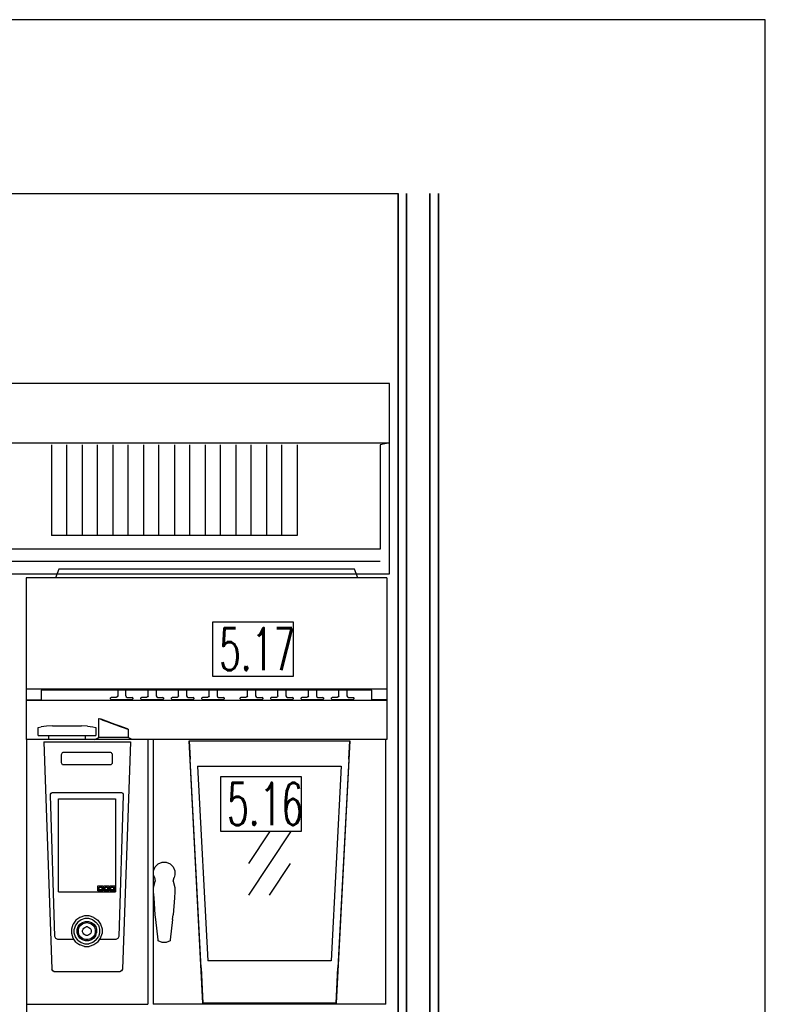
# Model space of a CAD drawing. Header units: millimetres. Extents: x 0 to 40100, y 0 to 29075.
# Tile 112 of 119: x 29504 to 31269, y 15598 to 17927. Entities that reach past the tile are written whole.
import ezdxf

# ---------------------------------------------------------------- set-up
doc = ezdxf.new("R2010")
doc.units = ezdxf.units.MM
doc.header["$MEASUREMENT"] = 0
doc.linetypes.add('AUSGEZOGEN', pattern=[0, 0])
doc.layers.get('0').update_dxf_attribs({"linetype": 'CONTINUOUS'})
for name, color, linetype, true_color in [('ibmp_KT_Einrichtung', 7, 'AUSGEZOGEN', 0x000080), ('ibmp_KT_Geräte-bauseits', 7, 'AUSGEZOGEN', 0x008000), ('ibmp_KT_Geräte_Ansicht', 1, 'AUSGEZOGEN', 0xff0000), ('ibmp_KT_Grundriss', 6, 'AUSGEZOGEN', 0xff00ff), ('ibmp_KT_Positionsnummern', 7, 'AUSGEZOGEN', 0x800000)]:
    doc.layers.add(name, color=color, linetype=linetype, true_color=true_color)
doc.layers.add('IBMP_KT_GR', color=7, linetype='AUSGEZOGEN')
doc.styles.get("Standard").update_dxf_attribs({"font": 'TXT.SHX'})

# ---------------------------------------------------------------- blocks, each defined once
blk = doc.blocks.new('BLOCK_00273')
at = {"layer": 'ibmp_KT_Einrichtung', "color": 0, "linetype": 'AUSGEZOGEN', "true_color": 0x000000}
for p, q in [((29519.4, 16607.1), (29519.4, 16224.1)), ((30373.4, 16607.1), (29519.4, 16607.1)), ((29597.41, 16627.1), (29589.4, 16607.1)), ((30296.4, 16627.1), (29597.41, 16627.1)), ((29629.4, 16628.1), (29669.4, 16628.1)), ((29629.4, 16627.1), (29629.4, 16628.1)), ((29669.4, 16628.1), (29669.4, 16627.1)), ((29701.4, 16628.1), (29741.4, 16628.1)), ((29701.4, 16627.1), (29701.4, 16628.1)), ((29741.4, 16628.1), (29741.4, 16627.1)), ((29773.4, 16628.1), (29813.4, 16628.1)), ((29773.4, 16627.1), (29773.4, 16628.1)), ((29813.4, 16628.1), (29813.4, 16627.1)), ((30080.41, 16628.1), (30120.41, 16628.1)), ((30080.41, 16627.1), (30080.41, 16628.1)), ((30120.41, 16628.1), (30120.41, 16627.1)), ((30152.41, 16628.1), (30192.41, 16628.1)), ((30152.41, 16627.1), (30152.41, 16628.1)), ((30192.41, 16628.1), (30192.41, 16627.1)), ((30224.4, 16628.1), (30264.4, 16628.1)), ((30224.4, 16627.1), (30224.4, 16628.1)), ((30264.4, 16627.1), (30264.4, 16628.1)), ((30304.4, 16607.1), (30296.4, 16627.1)), ((30373.4, 16607.1), (30373.4, 16224.1)), ((29519.4, 16344.36), (30373.4, 16344.36)), ((30337.41, 16340.9), (29555.41, 16340.9)), ((29555.41, 16340.88), (29555.41, 16318.1)), ((29736.4, 16327.76), (29735.05, 16325.44)), ((29736.4, 16340.9), (29736.4, 16327.76)), ((29755.41, 16327.76), (29755.41, 16340.9)), ((29755.41, 16327.76), (29756.74, 16325.44)), ((29808.4, 16327.76), (29807.05, 16325.44)), ((29808.4, 16327.76), (29808.4, 16340.9)), ((29827.41, 16340.9), (29827.41, 16327.76)), ((29827.41, 16327.76), (29828.74, 16325.44)), ((29880.41, 16327.76), (29879.06, 16325.44)), ((29880.41, 16327.76), (29880.41, 16340.9)), ((29899.4, 16340.9), (29899.4, 16327.76)), ((29899.4, 16327.76), (29900.74, 16325.44)), ((29952.41, 16327.76), (29951.06, 16325.44)), ((29952.41, 16327.76), (29952.41, 16340.9)), ((29971.4, 16340.9), (29971.4, 16327.76)), ((29971.4, 16327.76), (29972.74, 16325.44)), ((30043.4, 16327.76), (30042.05, 16325.44)), ((30043.4, 16327.76), (30043.4, 16340.9)), ((30062.41, 16340.9), (30062.41, 16327.76)), ((30062.41, 16327.76), (30063.74, 16325.44)), ((30115.41, 16327.76), (30114.06, 16325.44)), ((30115.41, 16327.76), (30115.41, 16340.9)), ((30134.4, 16340.9), (30134.4, 16327.76)), ((30134.4, 16327.76), (30135.74, 16325.44)), ((30187.41, 16327.76), (30186.06, 16325.44)), ((30187.41, 16327.76), (30187.41, 16340.9)), ((30206.4, 16340.9), (30206.4, 16327.76)), ((30206.4, 16327.76), (30207.74, 16325.44)), ((30259.4, 16327.76), (30258.05, 16325.44)), ((30259.4, 16327.76), (30259.4, 16340.9)), ((30278.4, 16340.9), (30278.4, 16327.76)), ((30278.4, 16327.76), (30279.74, 16325.44)), ((30337.41, 16318.1), (30337.41, 16340.88)), ((29519.4, 16318.1), (29555.41, 16318.1)), ((29519.4, 16317.1), (30373.4, 16317.1)), ((29720.86, 16324.1), (29719.4, 16322.64)), ((29719.4, 16320.56), (29719.4, 16322.64)), ((29719.4, 16320.56), (29720.86, 16319.1)), ((29732.74, 16324.1), (29720.86, 16324.1)), ((29720.86, 16319.1), (29770.94, 16319.1)), ((29735.05, 16325.44), (29732.74, 16324.1)), ((29756.74, 16325.44), (29759.06, 16324.1)), ((29759.06, 16324.1), (29770.94, 16324.1)), ((29772.41, 16322.64), (29770.94, 16324.1)), ((29770.94, 16319.1), (29772.41, 16320.56)), ((29772.41, 16322.64), (29772.41, 16320.56)), ((29792.85, 16324.1), (29791.4, 16322.64)), ((29791.4, 16320.56), (29791.4, 16322.64)), ((29792.85, 16319.1), (29791.4, 16320.56)), ((29804.74, 16324.1), (29792.85, 16324.1)), ((29792.85, 16319.1), (29842.94, 16319.1)), ((29807.05, 16325.44), (29804.74, 16324.1)), ((29828.74, 16325.44), (29831.06, 16324.1)), ((29831.06, 16324.1), (29842.94, 16324.1)), ((29844.4, 16322.64), (29842.94, 16324.1)), ((29842.94, 16319.1), (29844.4, 16320.56)), ((29844.4, 16322.64), (29844.4, 16320.56)), ((29864.85, 16324.1), (29863.4, 16322.64)), ((29863.4, 16320.56), (29863.4, 16322.64)), ((29864.85, 16319.1), (29863.4, 16320.56)), ((29876.74, 16324.1), (29864.85, 16324.1)), ((29864.85, 16319.1), (29914.94, 16319.1)), ((29879.06, 16325.44), (29876.74, 16324.1)), ((29900.74, 16325.44), (29903.05, 16324.1)), ((29903.05, 16324.1), (29914.94, 16324.1)), ((29916.4, 16322.64), (29914.94, 16324.1)), ((29914.94, 16319.1), (29916.4, 16320.56)), ((29916.4, 16322.64), (29916.4, 16320.56)), ((29936.86, 16324.1), (29935.41, 16322.64)), ((29935.41, 16320.56), (29935.41, 16322.64)), ((29936.86, 16319.1), (29935.41, 16320.56)), ((29948.74, 16324.1), (29936.86, 16324.1)), ((29936.86, 16319.1), (29986.94, 16319.1)), ((29951.06, 16325.44), (29948.74, 16324.1)), ((29972.74, 16325.44), (29975.05, 16324.1)), ((29975.05, 16324.1), (29986.94, 16324.1)), ((29988.4, 16322.64), (29986.94, 16324.1)), ((29986.94, 16319.1), (29988.4, 16320.56)), ((29988.4, 16322.64), (29988.4, 16320.56)), ((30027.85, 16324.1), (30026.4, 16322.64)), ((30026.4, 16320.56), (30026.4, 16322.64)), ((30027.85, 16319.1), (30026.4, 16320.56)), ((30039.74, 16324.1), (30027.85, 16324.1)), ((30027.85, 16319.1), (30077.94, 16319.1)), ((30042.05, 16325.44), (30039.74, 16324.1)), ((30063.74, 16325.44), (30066.06, 16324.1)), ((30066.06, 16324.1), (30077.94, 16324.1)), ((30079.4, 16322.64), (30077.94, 16324.1)), ((30077.94, 16319.1), (30079.4, 16320.56)), ((30079.4, 16322.64), (30079.4, 16320.56)), ((30099.85, 16324.1), (30098.4, 16322.64)), ((30098.4, 16320.56), (30098.4, 16322.64)), ((30099.85, 16319.1), (30098.4, 16320.56)), ((30111.74, 16324.1), (30099.85, 16324.1)), ((30099.85, 16319.1), (30149.94, 16319.1)), ((30114.06, 16325.44), (30111.74, 16324.1)), ((30135.74, 16325.44), (30138.05, 16324.1)), ((30138.05, 16324.1), (30149.94, 16324.1)), ((30151.4, 16322.64), (30149.94, 16324.1)), ((30149.94, 16319.1), (30151.4, 16320.56)), ((30151.4, 16322.64), (30151.4, 16320.56)), ((30171.86, 16324.1), (30170.41, 16322.64)), ((30170.41, 16320.56), (30170.41, 16322.64)), ((30171.86, 16319.1), (30170.41, 16320.56)), ((30183.74, 16324.1), (30171.86, 16324.1)), ((30171.86, 16319.1), (30221.94, 16319.1)), ((30186.06, 16325.44), (30183.74, 16324.1)), ((30207.74, 16325.44), (30210.05, 16324.1)), ((30210.05, 16324.1), (30221.94, 16324.1)), ((30223.4, 16322.64), (30221.94, 16324.1)), ((30221.94, 16319.1), (30223.4, 16320.56)), ((30223.4, 16322.64), (30223.4, 16320.56)), ((30243.86, 16324.1), (30242.41, 16322.64)), ((30242.41, 16320.56), (30242.41, 16322.64)), ((30243.86, 16319.1), (30242.41, 16320.56)), ((30255.74, 16324.1), (30243.86, 16324.1)), ((30243.86, 16319.1), (30293.94, 16319.1)), ((30258.05, 16325.44), (30255.74, 16324.1)), ((30279.74, 16325.44), (30282.05, 16324.1)), ((30282.05, 16324.1), (30293.94, 16324.1)), ((30295.41, 16322.64), (30293.94, 16324.1)), ((30293.94, 16319.1), (30295.41, 16320.56)), ((30295.41, 16322.64), (30295.41, 16320.56)), ((30373.4, 16318.1), (30337.41, 16318.1)), ((29567.71, 16256.2), (29555.11, 16254.7)), ((29581.9, 16257.1), (29567.71, 16256.2)), ((29581.9, 16257.1), (29650.9, 16257.1)), ((29665.11, 16256.2), (29650.9, 16257.1)), ((29665.11, 16256.2), (29677.81, 16254.7)), ((29691.4, 16274.1), (29694.81, 16272.9)), ((29691.4, 16229.1), (29691.4, 16274.1)), ((29693.4, 16274.1), (29696.6, 16272.9)), ((29693.4, 16273.4), (29693.4, 16274.1)), ((29694.81, 16272.9), (29701.4, 16270.5)), ((29696.6, 16272.9), (29702.81, 16270.7)), ((29701.4, 16270.5), (29710.31, 16267.2)), ((29702.81, 16270.7), (29711.2, 16267.6)), ((29710.31, 16267.2), (29720.8, 16263.4)), ((29711.2, 16267.6), (29721.2, 16264)), ((29720.8, 16263.4), (29731.9, 16259.3)), ((29721.2, 16264), (29731.6, 16260.2)), ((29731.6, 16260.2), (29741.6, 16256.6)), ((29731.9, 16259.3), (29742.51, 16255.5)), ((29741.6, 16256.6), (29750.01, 16253.5)), ((29548.4, 16252.9), (29555.11, 16254.7)), ((29548.4, 16234.1), (29548.4, 16252.9)), ((29548.4, 16234.1), (29684.4, 16234.1)), ((29573.4, 16224.1), (29573.4, 16234.1)), ((29659.4, 16234.1), (29659.4, 16224.1)), ((29677.81, 16254.7), (29684.4, 16252.9)), ((29684.4, 16252.9), (29684.4, 16234.1)), ((29742.51, 16255.5), (29751.4, 16252.2)), ((29750.01, 16253.5), (29756.2, 16251.3)), ((29751.4, 16252.2), (29758.01, 16249.9)), ((29756.2, 16251.3), (29759.4, 16250.1)), ((29758.01, 16249.9), (29761.4, 16248.6)), ((29759.4, 16250.1), (29759.4, 16249.36)), ((29761.4, 16248.6), (29761.4, 16229.1)), ((30373.4, 16224.1), (29519.4, 16224.1)), ((29520.41, 16224.1), (29520.41, 15485.4)), ((30370.41, 16224.1), (29520.41, 16224.1)), ((29561.4, 16219.1), (29580.21, 15681.3)), ((29561.4, 16219.1), (29766.4, 16219.1)), ((29682.41, 16224.1), (29691.4, 16229.1)), ((29761.4, 16229.1), (29691.4, 16229.1)), ((29766.4, 16219.1), (29747.61, 15681.3)), ((29770.41, 16224.1), (29761.4, 16229.1)), ((29807.41, 16224.1), (29807.41, 15598.1)), ((29820.41, 16224.1), (29820.41, 15598.1)), ((29905.41, 16221.1), (29907.71, 16177.9)), ((29905.41, 16221.1), (30285.41, 16221.1)), ((29937.91, 15601.1), (29905.41, 16221.1)), ((30285.41, 16221.1), (30252.91, 15601.1)), ((30283.11, 16177.9), (30285.41, 16221.1)), ((30370.41, 15598.1), (30370.41, 16224.1)), ((29603.4, 16188.8), (29603.9, 16190.7)), ((29603.4, 16169.4), (29603.4, 16188.8)), ((29603.9, 16190.7), (29604.81, 16192.3)), ((29604.81, 16192.3), (29606.1, 16193.5)), ((29606.1, 16193.5), (29607.61, 16194.1)), ((29607.61, 16194.1), (29719.2, 16194.1)), ((29719.2, 16194.1), (29720.71, 16193.5)), ((29720.71, 16193.5), (29722.01, 16192.3)), ((29722.01, 16192.3), (29722.91, 16190.7)), ((29722.91, 16190.7), (29723.4, 16188.8)), ((29723.4, 16188.8), (29723.4, 16169.4)), ((29906.56, 16199.1), (29906.57, 16199.1)), ((30284.26, 16199.1), (30284.23, 16199.1)), ((29603.9, 16167.5), (29603.4, 16169.4)), ((29604.81, 16165.9), (29603.9, 16167.5)), ((29606.1, 16164.7), (29604.81, 16165.9)), ((29607.61, 16164.1), (29606.1, 16164.7)), ((29719.2, 16164.1), (29607.61, 16164.1)), ((29720.71, 16164.7), (29719.2, 16164.1)), ((29722.01, 16165.9), (29720.71, 16164.7)), ((29722.91, 16167.5), (29722.01, 16165.9)), ((29723.4, 16169.4), (29722.91, 16167.5)), ((29907.61, 16179.1), (29907.64, 16179.1)), ((29933.6, 15684.3), (29907.71, 16177.9)), ((30283.11, 16177.9), (30257.21, 15684.3)), ((30283.21, 16179.1), (30283.15, 16179.1)), ((29925.41, 16161.1), (30265.41, 16161.1)), ((29925.41, 16161.1), (29949.51, 15701.1)), ((30265.41, 16161.1), (30241.3, 15701.1)), ((29577.41, 16095.4), (29578.7, 16097.8)), ((29577.41, 16092.8), (29577.41, 16095.4)), ((29587.41, 15758.4), (29577.41, 16092.8)), ((29578.7, 16097.8), (29581.1, 16099.1)), ((29581.1, 16099.1), (29745.71, 16099.1)), ((29749.4, 16092.8), (29739.4, 15758.4)), ((29745.71, 16099.1), (29748.11, 16097.8)), ((29748.11, 16097.8), (29749.4, 16095.4)), ((29749.4, 16095.4), (29749.4, 16092.8)), ((29596.4, 16084.1), (29731.4, 16084.1)), ((29596.4, 15864.1), (29596.4, 16084.1)), ((29731.4, 16084.1), (29731.4, 15864.1)), ((30095.51, 16006.1), (30045.51, 15931.1)), ((30145.51, 16006.1), (30045.51, 15856.1)), ((29825.21, 15923.3), (29832.21, 15930.3)), ((29832.21, 15930.3), (29841.4, 15934.1)), ((29841.4, 15934.1), (29851.4, 15934.1)), ((29851.4, 15934.1), (29860.61, 15930.3)), ((29860.61, 15930.3), (29867.61, 15923.3)), ((30095.51, 15856.1), (30145.51, 15931.1)), ((29821.4, 15914.1), (29825.21, 15923.3)), ((29821.4, 15904.1), (29821.4, 15914.1)), ((29867.61, 15923.3), (29871.4, 15914.1)), ((29871.4, 15914.1), (29871.4, 15904.1)), ((29823.01, 15897.6), (29821.4, 15904.1)), ((29821.4, 15874.1), (29825.21, 15889.1)), ((29823.01, 15897.6), (29825.21, 15889.1)), ((29867.61, 15889.1), (29869.71, 15897.6)), ((29867.61, 15889.1), (29871.4, 15874.1)), ((29871.4, 15904.1), (29869.71, 15897.6)), ((29596.4, 15864.1), (29731.4, 15864.1)), ((29689.4, 15878.1), (29701.4, 15878.1)), ((29689.4, 15866.1), (29689.4, 15878.1)), ((29701.4, 15866.1), (29689.4, 15866.1)), ((29692.41, 15875.1), (29698.4, 15875.1)), ((29692.41, 15869.1), (29692.41, 15875.1)), ((29698.4, 15869.1), (29692.41, 15869.1)), ((29698.4, 15875.1), (29698.4, 15869.1)), ((29701.4, 15878.1), (29701.4, 15866.1)), ((29703.4, 15878.1), (29715.41, 15878.1)), ((29703.4, 15866.1), (29703.4, 15878.1)), ((29715.41, 15866.1), (29703.4, 15866.1)), ((29706.4, 15875.1), (29712.41, 15875.1)), ((29706.4, 15869.1), (29706.4, 15875.1)), ((29712.41, 15869.1), (29706.4, 15869.1)), ((29712.41, 15875.1), (29712.41, 15869.1)), ((29715.41, 15878.1), (29715.41, 15866.1)), ((29717.41, 15878.1), (29729.4, 15878.1)), ((29717.41, 15866.1), (29717.41, 15878.1)), ((29729.4, 15866.1), (29717.41, 15866.1)), ((29720.41, 15875.1), (29726.4, 15875.1)), ((29720.41, 15869.1), (29720.41, 15875.1)), ((29726.4, 15869.1), (29720.41, 15869.1)), ((29726.4, 15875.1), (29726.4, 15869.1)), ((29729.4, 15878.1), (29729.4, 15866.1)), ((29821.4, 15864.1), (29821.4, 15874.1)), ((29822.41, 15849.9), (29821.4, 15864.1)), ((29871.4, 15864.1), (29870.41, 15849.9)), ((29871.4, 15874.1), (29871.4, 15864.1)), ((29825.21, 15809.9), (29822.41, 15849.9)), ((29870.41, 15849.9), (29867.61, 15809.9)), ((29637.61, 15796.9), (29630.9, 15787.7)), ((29641.9, 15792.6), (29636.3, 15784.9)), ((29646.8, 15803.6), (29637.61, 15796.9)), ((29649.61, 15798.2), (29641.9, 15792.6)), ((29657.71, 15807.1), (29646.8, 15803.6)), ((29646.9, 15787.6), (29652.81, 15791.9)), ((29658.6, 15801.1), (29649.61, 15798.2)), ((29652.81, 15791.9), (29659.81, 15794.1)), ((29654.2, 15789.1), (29660.21, 15791.1)), ((29669.1, 15807.1), (29657.71, 15807.1)), ((29668.21, 15801.1), (29658.6, 15801.1)), ((29659.81, 15794.1), (29667.01, 15794.1)), ((29666.6, 15791.1), (29660.21, 15791.1)), ((29666.6, 15791.1), (29672.61, 15789.1)), ((29667.01, 15794.1), (29674, 15791.9)), ((29677.21, 15798.2), (29668.21, 15801.1)), ((29680.01, 15803.6), (29669.1, 15807.1)), ((29674, 15791.9), (29679.91, 15787.6)), ((29677.21, 15798.2), (29684.91, 15792.6)), ((29680.01, 15803.6), (29689.2, 15796.9)), ((29684.91, 15792.6), (29690.51, 15784.9)), ((29689.2, 15796.9), (29695.9, 15787.7)), ((29826.5, 15798.3), (29825.21, 15809.9)), ((29831.9, 15750.5), (29826.5, 15798.3)), ((29866.3, 15798.3), (29860.8, 15750.5)), ((29866.3, 15798.3), (29867.61, 15809.9)), ((29627.41, 15776.8), (29630.9, 15787.7)), ((29627.41, 15765.4), (29627.41, 15776.8)), ((29636.3, 15784.9), (29633.4, 15775.9)), ((29633.4, 15766.3), (29633.4, 15775.9)), ((29640.41, 15774.7), (29642.61, 15781.7)), ((29640.41, 15767.5), (29640.41, 15774.7)), ((29642.61, 15760.5), (29640.41, 15767.5)), ((29642.61, 15781.7), (29646.9, 15787.6)), ((29643.4, 15774.3), (29645.41, 15780.3)), ((29643.4, 15767.9), (29643.4, 15774.3)), ((29645.41, 15761.9), (29643.4, 15767.9)), ((29645.41, 15780.3), (29649.1, 15785.4)), ((29649.1, 15785.4), (29654.2, 15789.1)), ((29653.4, 15772.7), (29654.4, 15775.7)), ((29653.4, 15769.5), (29653.4, 15772.7)), ((29654.4, 15766.5), (29653.4, 15769.5)), ((29654.4, 15775.7), (29656.2, 15778.3)), ((29656.2, 15778.3), (29658.8, 15780.1)), ((29658.8, 15780.1), (29661.8, 15781.1)), ((29665.01, 15781.1), (29661.8, 15781.1)), ((29665.01, 15781.1), (29668.01, 15780.1)), ((29668.01, 15780.1), (29670.61, 15778.3)), ((29670.61, 15778.3), (29672.41, 15775.7)), ((29672.41, 15775.7), (29673.4, 15772.7)), ((29673.4, 15769.5), (29672.41, 15766.5)), ((29672.61, 15789.1), (29677.71, 15785.4)), ((29673.4, 15772.7), (29673.4, 15769.5)), ((29677.71, 15785.4), (29681.4, 15780.3)), ((29679.91, 15787.6), (29684.2, 15781.7)), ((29681.4, 15780.3), (29683.4, 15774.3)), ((29683.4, 15767.9), (29681.4, 15761.9)), ((29683.4, 15774.3), (29683.4, 15767.9)), ((29684.2, 15781.7), (29686.4, 15774.7)), ((29684.2, 15760.5), (29686.4, 15767.5)), ((29686.4, 15774.7), (29686.4, 15767.5)), ((29690.51, 15784.9), (29693.4, 15775.9)), ((29693.4, 15775.9), (29693.4, 15766.3)), ((29695.9, 15787.7), (29699.4, 15776.8)), ((29699.4, 15776.8), (29699.4, 15765.4)), ((29590.11, 15753.8), (29587.41, 15758.4)), ((29594.71, 15751.1), (29590.11, 15753.8)), ((29633.38, 15751.1), (29594.71, 15751.1)), ((29630.9, 15754.5), (29627.41, 15765.4)), ((29637.61, 15745.3), (29630.9, 15754.5)), ((29636.3, 15757.3), (29633.4, 15766.3)), ((29641.9, 15749.6), (29636.3, 15757.3)), ((29637.61, 15745.3), (29646.8, 15738.6)), ((29641.9, 15749.6), (29649.61, 15744)), ((29646.9, 15754.6), (29642.61, 15760.5)), ((29649.1, 15756.8), (29645.41, 15761.9)), ((29652.81, 15750.3), (29646.9, 15754.6)), ((29654.2, 15753.1), (29649.1, 15756.8)), ((29649.61, 15744), (29658.6, 15741.1)), ((29659.81, 15748.1), (29652.81, 15750.3)), ((29660.21, 15751.1), (29654.2, 15753.1)), ((29656.2, 15763.9), (29654.4, 15766.5)), ((29658.8, 15762.1), (29656.2, 15763.9)), ((29661.8, 15761.1), (29658.8, 15762.1)), ((29667.01, 15748.1), (29659.81, 15748.1)), ((29666.6, 15751.1), (29660.21, 15751.1)), ((29665.01, 15761.1), (29661.8, 15761.1)), ((29668.01, 15762.1), (29665.01, 15761.1)), ((29672.61, 15753.1), (29666.6, 15751.1)), ((29674, 15750.3), (29667.01, 15748.1)), ((29670.61, 15763.9), (29668.01, 15762.1)), ((29677.21, 15744), (29668.21, 15741.1)), ((29672.41, 15766.5), (29670.61, 15763.9)), ((29677.71, 15756.8), (29672.61, 15753.1)), ((29679.91, 15754.6), (29674, 15750.3)), ((29684.91, 15749.6), (29677.21, 15744)), ((29681.4, 15761.9), (29677.71, 15756.8)), ((29684.2, 15760.5), (29679.91, 15754.6)), ((29689.2, 15745.3), (29680.01, 15738.6)), ((29684.91, 15749.6), (29690.51, 15757.3)), ((29689.2, 15745.3), (29695.9, 15754.5)), ((29693.4, 15766.3), (29690.51, 15757.3)), ((29732.11, 15751.1), (29693.42, 15751.1)), ((29695.9, 15754.5), (29699.4, 15765.4)), ((29736.7, 15753.8), (29732.11, 15751.1)), ((29739.4, 15758.4), (29736.7, 15753.8)), ((29832.21, 15747.9), (29831.9, 15750.5)), ((29841.4, 15744.1), (29832.21, 15747.9)), ((29851.4, 15744.1), (29841.4, 15744.1)), ((29860.61, 15747.9), (29851.4, 15744.1)), ((29860.8, 15750.5), (29860.61, 15747.9)), ((29657.71, 15735.1), (29646.8, 15738.6)), ((29657.71, 15735.1), (29669.1, 15735.1)), ((29658.6, 15741.1), (29668.21, 15741.1)), ((29680.01, 15738.6), (29669.1, 15735.1)), ((30241.3, 15701.1), (29949.51, 15701.1)), ((29582.51, 15677.2), (29580.21, 15681.3)), ((29586.3, 15675.1), (29582.51, 15677.2)), ((29741.5, 15675.1), (29586.3, 15675.1)), ((29745.31, 15677.2), (29741.5, 15675.1)), ((29747.61, 15681.3), (29745.31, 15677.2)), ((29933.6, 15684.3), (29937.91, 15601.1)), ((30252.91, 15601.1), (30257.21, 15684.3)), ((29935.71, 15643.1), (29935.73, 15643.1)), ((30255.11, 15643.1), (30255.07, 15643.1)), ((30254.06, 15623.1), (30254.04, 15623.1)), ((29520.41, 15598.1), (29807.41, 15598.1)), ((30370.41, 15598.1), (29820.41, 15598.1)), ((30252.91, 15601.1), (29937.91, 15601.1))]:
    blk.add_line(p, q, dxfattribs=at)
at = {"layer": 'ibmp_KT_Geräte-bauseits', "color": 0, "linetype": 'AUSGEZOGEN', "true_color": 0x000000}
for p, q in [((30379.4, 17066.1), (27179.94, 17066.1)), ((30379.4, 16616.1), (30379.4, 17066.1)), ((27179.94, 16926.1), (30379.4, 16926.1)), ((29579.55, 16921.6), (29579.55, 16707.1)), ((29615.9, 16707.1), (29615.9, 16921.6)), ((29652.23, 16921.6), (29652.23, 16707.1)), ((29688.59, 16707.1), (29688.59, 16921.6)), ((29724.95, 16921.6), (29724.95, 16707.1)), ((29761.33, 16707.1), (29761.33, 16921.6)), ((29797.65, 16921.6), (29797.65, 16707.1)), ((29834.02, 16707.1), (29834.02, 16921.6)), ((29870.38, 16921.6), (29870.38, 16707.1)), ((29906.73, 16707.1), (29906.73, 16921.6)), ((29943.11, 16921.6), (29943.11, 16707.1)), ((29979.47, 16707.1), (29979.47, 16921.6)), ((30015.83, 16921.6), (30015.83, 16707.1)), ((30052.15, 16707.1), (30052.15, 16921.6)), ((30088.52, 16921.6), (30088.52, 16707.1)), ((30124.87, 16707.1), (30124.87, 16921.6)), ((30161.26, 16921.6), (30161.26, 16707.1)), ((30379.4, 16926.1), (30357.59, 16921.6)), ((30357.59, 16921.6), (30357.59, 16674.4)), ((30161.26, 16707.1), (29579.55, 16707.1)), ((30357.59, 16674.4), (27201.76, 16674.4)), ((27201.76, 16645.9), (30357.59, 16645.9)), ((27179.94, 16616.1), (30379.4, 16616.1))]:
    blk.add_line(p, q, dxfattribs=at)
at = {"layer": 'ibmp_KT_Grundriss', "color": 0, "linetype": 'AUSGEZOGEN', "true_color": 0x000000}
for p, q in [((24720.01, 17516.1), (30400.01, 17516.1)), ((30400.01, 17516.1), (30400.01, 14516.1)), ((30400.01, 17516.1), (30400.01, 14516.1)), ((30400.01, 14516.1), (30400.01, 17516.1)), ((30420.01, 17516.1), (30420.01, 14516.1)), ((30420.01, 14516.1), (30420.01, 17516.1)), ((30475.01, 17516.1), (30475.01, 14516.1)), ((30475.01, 14516.1), (30475.01, 17516.1)), ((30495.01, 17516.1), (30495.01, 14516.1)), ((30495.01, 14516.1), (30495.01, 17516.1))]:
    blk.add_line(p, q, dxfattribs=at)
at = {"layer": 'ibmp_KT_Positionsnummern', "color": 0, "linetype": 'AUSGEZOGEN', "true_color": 0x000000}
for p, q in [((29961.27, 16503.1), (30151.54, 16503.1)), ((29961.27, 16373.1), (29961.27, 16503.1)), ((30151.54, 16503.1), (30151.54, 16373.1)), ((30151.54, 16373.1), (29961.27, 16373.1)), ((29980.27, 16137.1), (30170.54, 16137.1)), ((29980.27, 16007.1), (29980.27, 16137.1)), ((30170.54, 16137.1), (30170.54, 16007.1)), ((30170.54, 16007.1), (29980.27, 16007.1))]:
    blk.add_line(p, q, dxfattribs=at)
at = {"color": 0, "true_color": 0x000000}
blk.add_attdef('', (0, 0), '', height=1, dxfattribs=at)

msp = doc.modelspace()

# ---------------------------------------------------------------- linework, layer by layer
at = {"layer": 'ibmp_KT_Geräte_Ansicht', "color": 0, "linetype": 'AUSGEZOGEN', "true_color": 0x000000}
for p, q in [((31268.71, 17926.94), (21909.71, 17926.94)), ((31268.71, 14116.94), (31268.71, 17926.94))]:
    msp.add_line(p, q, dxfattribs=at)

# ---------------------------------------------------------------- block references
at = {"layer": 'IBMP_KT_GR', "color": 0, "true_color": 0x000000}
msp.add_blockref('BLOCK_00273', (0, 0), dxfattribs=at)

# ---------------------------------------------------------------- texts
at = {"layer": 'ibmp_KT_Positionsnummern', "color": 0, "true_color": 0x000000, "width": 0.6}
for s, p in [('5.17', (29976.27, 16388.1)), ('5.16', (29995.27, 16022.1))]:
    msp.add_text(s, height=100, dxfattribs=at).set_placement(p)

doc.saveas('drawing.dxf')
